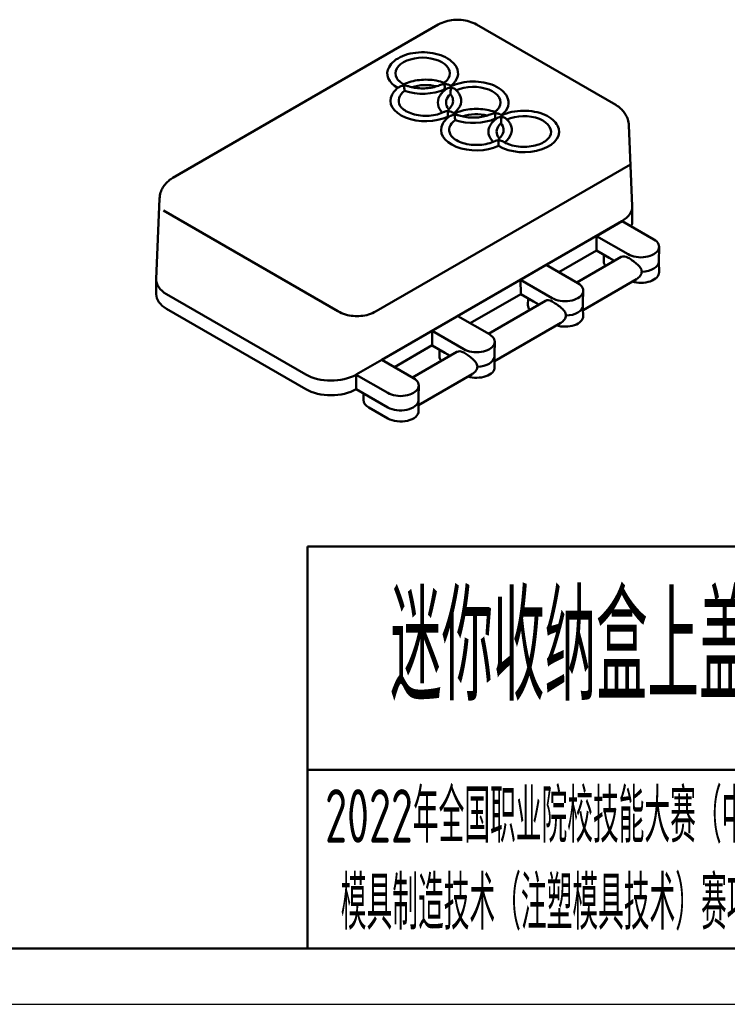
# Model space of a CAD drawing. Header units: millimetres. Extents: x -18 to 278, y 2 to 211.
# Tile 3 of 5: x 152 to 215, y 2 to 90. Entities that reach past the tile are written whole.
import ezdxf

# ---------------------------------------------------------------- set-up
doc = ezdxf.new("R2010")
doc.units = ezdxf.units.MM
for name, color, linetype, lineweight in [('1轮廓实线层', 7, 'Continuous', 50), ('2细线层', 4, 'Continuous', 25), ('6文字层', 3, 'Continuous', 25), ('可见 (ISO)', 7, 'Continuous', 50)]:
    doc.layers.add(name, color=color, linetype=linetype, lineweight=lineweight)
doc.styles.add('PC_TEXTSTYLE4', font='ISOCP.SHX', dxfattribs={"width": 0.707, "bigfont": 'GBCBIG.SHX'})

msp = doc.modelspace()

# ---------------------------------------------------------------- linework, layer by layer
at = {"layer": '1轮廓实线层'}
for p, q in [((177.4532, 6.6667), (177.4532, 42.6217)), ((273.3333, 42.6217), (177.4532, 42.6217)), ((177.4532, 22.6467), (225.3933, 22.6467)), ((6.6667, 6.6667), (273.3333, 6.6667)), ((177.4532, 6.6667), (273.3333, 6.6667))]:
    msp.add_line(p, q, dxfattribs=at)
at = {"layer": '2细线层'}
msp.add_line((-18.3021, 1.6729), (278.3271, 1.6729), dxfattribs=at)
at = {"layer": '可见 (ISO)'}
for p, q in [((189.1468, 89.3166), (165.388, 75.5995)), ((205.0186, 82.1315), (192.5735, 89.3166)), ((206.1951, 80.3053), (206.5042, 73.0789)), ((206.3449, 76.8035), (183.589, 63.6654)), ((164.2115, 73.7733), (163.9023, 66.547)), ((180.1622, 63.6654), (164.5541, 72.6767)), ((206.5052, 73.0333), (206.5052, 71.7269)), ((205.568, 71.7269), (184.0917, 59.3276)), ((203.2962, 70.4029), (205.5984, 71.7321)), ((205.5984, 71.7321), (208.4268, 70.0992)), ((206.1246, 68.77), (203.2962, 70.4029)), ((203.2962, 70.4029), (203.3159, 69.108)), ((203.3157, 69.1202), (199.9309, 67.1659)), ((204.4473, 68.4548), (203.3159, 69.108)), ((203.9704, 68.7301), (203.9578, 68.1397)), ((208.8756, 68.1168), (208.9035, 69.423)), ((205.5229, 68.5308), (201.5449, 66.2341)), ((204.4473, 68.4548), (204.9193, 68.1823)), ((208.8758, 68.1282), (208.8965, 67.1599)), ((196.5079, 66.4838), (198.8102, 67.813)), ((198.8102, 67.813), (201.6386, 66.18)), ((163.9014, 66.5013), (163.9014, 65.1949)), ((199.3364, 64.8508), (196.5079, 66.4838)), ((196.5079, 66.4838), (196.5277, 65.1888)), ((206.8873, 66.5472), (202.0967, 63.7814)), ((164.8386, 65.1949), (177.2837, 58.0098)), ((196.5275, 65.201), (192.0113, 62.5936)), ((197.6591, 64.5356), (196.5277, 65.1888)), ((202.0928, 64.4515), (202.1153, 65.5038)), ((198.7347, 64.6116), (193.6253, 61.6617)), ((197.1822, 64.8109), (197.1696, 64.2205)), ((197.6591, 64.5356), (198.131, 64.2631)), ((177.2837, 56.7034), (164.8386, 63.8885)), ((202.0937, 63.9234), (202.1083, 63.2407)), ((188.5883, 61.9114), (190.8906, 63.2406)), ((190.8906, 63.2406), (193.719, 61.6076)), ((200.0991, 62.628), (194.1771, 59.209)), ((191.4168, 60.2784), (188.5883, 61.9114)), ((188.5883, 61.9114), (188.6081, 60.6164)), ((194.1732, 59.8792), (194.1957, 60.9314)), ((188.6079, 60.6286), (185.223, 58.6744)), ((190.8151, 60.0392), (186.8371, 57.7425)), ((189.7395, 59.9632), (188.6081, 60.6164)), ((189.2626, 60.2385), (189.25, 59.6481)), ((189.7395, 59.9632), (190.2114, 59.6907)), ((181.8092, 58.0098), (184.0917, 59.3276)), ((184.0917, 59.3276), (186.9201, 57.6946)), ((194.1741, 59.351), (194.1887, 58.6683)), ((184.6179, 56.3654), (181.7893, 57.9984)), ((192.1795, 58.0557), (187.3785, 55.2838)), ((182.9405, 56.0502), (181.8092, 56.7034)), ((187.3752, 56.0092), (187.3968, 57.0184)), ((182.4637, 56.3255), (182.4511, 55.7351)), ((182.9405, 56.0502), (184.6376, 55.0704)), ((184.6228, 54.082), (182.9257, 55.0618)), ((187.3759, 55.4047), (187.3898, 54.7553))]:
    msp.add_line(p, q, dxfattribs=at)
for centre, major_axis, ratio, start_param, end_param in [((187.7489, 84.9542), (2.4334, 0), 0.5773503, 5.9694574, 9.7385058), ((187.7489, 84.9542), (-3.1666, 0), 0.5773503, 5.9694574, 7.0784524), ((187.7489, 84.9542), (3.1666, 0), 0.5773503, 5.6260554, 6.5969132), ((188.0317, 82.5047), (-2.4334, 0), 0.5773503, 4.3047401, 5.2466727), ((192.2744, 82.3414), (2.4334, 0), 0.5773503, 5.9694574, 8.5245539), ((188.0317, 82.5047), (-3.1666, 0), 0.5773503, 5.9694574, 8.5234969), ((188.0317, 82.5047), (-2.4334, 0), 0.5773503, 5.6084185, 6.5969132), ((187.7489, 84.9542), (-3.1666, 0), 0.5773503, 1.0347631, 2.2399658), ((192.2744, 82.3414), (-3.1666, 0), 0.5773503, 5.9694574, 6.8015927), ((188.0317, 82.5047), (-2.4334, 0), 0.5773503, 3.914126, 3.9494958), ((192.2744, 82.3414), (-2.4334, 0), 0.5773503, 5.7085549, 6.5969132), ((188.0317, 82.5047), (2.4334, 0), 0.5773503, 5.9694574, 6.7246794), ((188.0317, 82.5047), (3.1666, 0), 0.5773503, 5.6265213, 6.5969132), ((192.2744, 82.3414), (3.1666, 0), 0.5773503, 5.6260554, 6.5969132), ((192.2744, 82.3414), (-3.1666, 0), 0.5773503, 0.7681447, 0.7952671), ((192.5572, 79.8919), (-2.4334, 0), 0.5773503, 4.3047401, 5.2466727), ((196.7998, 79.7286), (2.4334, 0), 0.5773503, 5.9694574, 8.5245539), ((192.5572, 79.8919), (-3.1666, 0), 0.5773503, 5.9694574, 8.5234969), ((192.5572, 79.8919), (-2.4334, 0), 0.5773503, 5.6084185, 6.5969132), ((192.2744, 82.3414), (-3.1666, 0), 0.5773503, 1.0347631, 2.2399658), ((196.7998, 79.7286), (-3.1666, 0), 0.5773503, 5.9694574, 6.8015927), ((192.5572, 79.8919), (-2.4334, 0), 0.5773503, 3.914126, 3.9494958), ((196.7998, 79.7286), (-2.4334, 0), 0.5773503, 5.7085549, 6.5969132), ((196.7998, 79.7286), (3.1666, 0), 0.5773503, 3.9097374, 6.5969132), ((192.5572, 79.8919), (2.4334, 0), 0.5773503, 5.9694574, 6.7246794), ((192.5572, 79.8919), (3.1666, 0), 0.5773503, 5.6265213, 6.5969132), ((203.3052, 73.0333), (3.2, 0), 0.5773503, 5.4977871, 6.3078805), ((203.3052, 71.7269), (3.2, 0), 0.5773503, 6.0314933, 6.2831853), ((207.2757, 69.4346), (1.6279, 0), 0.5773503, 3.9269908, 7.0685835), ((205.5786, 68.1282), (-1.6209, 0), 0.5773503, 6.2708424, 6.7338531), ((206.1334, 67.4976), (0.6154, -1.0303), 0.5671877, 2.335178, 3.1331654), ((207.2757, 68.1282), (1.6, 0), 0.5773503, 4.7607313, 6.2708424), ((207.2757, 67.1484), (1.6209, 0), 0.5773503, 4.2157647, 6.2955282), ((167.1014, 66.5013), (-3.2, 0), 0.5773503, 6.2584901, 7.0685835), ((200.4875, 65.5154), (1.6279, 0), 0.5773503, 3.9269908, 7.0685835), ((167.1014, 65.1949), (-3.2, 0), 0.5773503, 0, 0.7853982), ((199.3452, 63.5784), (0.6154, -1.0303), 0.5671877, 2.335178, 3.1331654), ((198.7904, 64.209), (-1.6209, 0), 0.5773503, 6.2708424, 6.7338531), ((200.4875, 64.209), (1.6, 0), 0.5773503, 4.7607313, 6.2348429), ((200.4875, 63.2292), (1.6209, 0), 0.5773503, 4.2157647, 6.2955282), ((192.5679, 60.943), (1.6279, 0), 0.5773503, 3.9269908, 7.0685835), ((191.4256, 59.006), (0.6154, -1.0303), 0.5671877, 2.335178, 3.1331654), ((190.8708, 59.6366), (-1.6209, 0), 0.5773503, 6.2708424, 6.7338531), ((192.5679, 59.6366), (1.6, 0), 0.5773503, 4.7607313, 6.2348429), ((192.5679, 58.6568), (1.6209, 0), 0.5773503, 4.2157647, 6.2955282), ((179.5464, 59.3162), (3.2, 0), 0.5773503, 3.9269908, 5.4890595), ((179.5464, 59.3162), (3.2, 0), 0.5773503, 5.4890595, 5.4977871), ((179.5465, 58.0097), (2.283, -148.3825), 0.0151103, 1.5617597, 1.5704876), ((185.769, 57.03), (1.6279, 0), 0.5773503, 3.9269908, 7.0685835), ((179.5464, 58.0098), (-3.2, 0), 0.5773503, 0.7853982, 2.3561945), ((184.0719, 55.7236), (-1.6209, 0), 0.5773503, 6.2708424, 7.0685835), ((185.769, 55.7236), (1.6, 0), 0.5773503, 3.9269908, 6.2206843), ((185.769, 54.7438), (1.6209, 0), 0.5773503, 3.9269908, 6.2955282)]:
    msp.add_ellipse(centre, major_axis=major_axis, ratio=ratio, start_param=start_param, end_param=end_param, dxfattribs=at)
for points, knots in [([(192.5735, 89.3166), (192.3522, 89.4444), (192.1262, 89.536), (191.67, 89.6702), (191.4395, 89.7124), (190.9764, 89.7548), (190.7439, 89.7548), (190.2808, 89.7124), (190.0503, 89.6702), (189.5941, 89.536), (189.3681, 89.4444), (189.1468, 89.3166)], [4.712389, 4.712389, 4.712389, 4.712389, 5.0265482, 5.0265482, 5.3407075, 5.3407075, 5.6548668, 5.6548668, 5.969026, 5.969026, 6.2831853, 6.2831853, 6.2831853, 6.2831853]), ([(184.7368, 85.5184), (184.8493, 85.7184), (185.0059, 85.8974), (185.407, 86.2307), (185.661, 86.3791), (186.2317, 86.6196), (186.55, 86.7101), (187.2124, 86.8238), (187.556, 86.8477), (188.2374, 86.8284), (188.575, 86.7855), (189.2154, 86.6353), (189.518, 86.5276), (190.0593, 86.2508), (190.2981, 86.0812), (190.596, 85.7696), (190.6879, 85.6484), (190.7609, 85.5184)], [5.811515, 5.811515, 5.811515, 5.811515, 6.1049923, 6.1049923, 6.4381007, 6.4381007, 6.7794347, 6.7794347, 7.1175811, 7.1175811, 7.4545022, 7.4545022, 7.7935538, 7.7935538, 8.1349263, 8.1349263, 8.3256519, 8.3256519, 8.3256519, 8.3256519]), ([(185.0197, 83.0689), (185.0485, 83.1202), (185.0803, 83.1701), (185.1492, 83.2672), (185.1863, 83.3143), (185.2654, 83.4055), (185.3075, 83.4497), (185.396, 83.5351), (185.4425, 83.5763), (185.5397, 83.6557), (185.5903, 83.694), (185.6429, 83.7308)], [5.81151503, 5.81151503, 5.81151503, 5.81151503, 5.88676553, 5.88676553, 5.96201604, 5.96201604, 6.03726654, 6.03726654, 6.11251705, 6.11251705, 6.18776755, 6.18776755, 6.18776755, 6.18776755]), ([(186.0634, 83.9752), (186.0005, 84.0078), (185.9414, 84.0418), (185.8314, 84.1122), (185.7804, 84.1485), (185.6873, 84.2223), (185.6451, 84.2598), (185.5697, 84.3351), (185.5365, 84.3729), (185.479, 84.4475), (185.4546, 84.4845), (185.4343, 84.5206)], [4.65803181, 4.65803181, 4.65803181, 4.65803181, 4.76321351, 4.76321351, 4.86842495, 4.86842495, 4.97363638, 4.97363638, 5.07884782, 5.07884782, 5.18405926, 5.18405926, 5.18405926, 5.18405926]), ([(185.6429, 83.7308), (185.6705, 83.7501), (185.7007, 83.7669), (185.7816, 83.8038), (185.8346, 83.8206), (185.9474, 83.8454), (186.0081, 83.8527), (186.0697, 83.8553), (186.071, 83.8553), (186.0722, 83.8554)], [0.135941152, 0.135941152, 0.135941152, 0.135941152, 0.149365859, 0.149365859, 0.170182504, 0.170182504, 0.192859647, 0.192859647, 0.193338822, 0.193338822, 0.193338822, 0.193338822]), ([(186.0722, 83.8554), (186.0722, 83.856), (186.0721, 83.8567), (186.0711, 83.865), (186.0703, 83.8725), (186.0647, 83.9249), (186.0627, 83.9552), (186.0627, 83.9727), (186.063, 83.975), (186.0633, 83.9752)], [-0.177387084, -0.177387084, -0.177387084, -0.177387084, -0.177039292, -0.177039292, -0.172768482, -0.172768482, -0.145442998, -0.145442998, -0.135857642, -0.135857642, -0.135857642, -0.135857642]), ([(186.0633, 83.9752), (186.2683, 84.074), (186.4908, 84.1559), (186.9593, 84.2843), (187.2052, 84.3308), (187.7075, 84.3868), (187.9638, 84.3964), (188.4731, 84.3782), (188.7261, 84.3505), (189.2151, 84.2588), (189.4511, 84.1948), (189.6725, 84.1135)], [0.0896565, 0.0896565, 0.0896565, 0.0896565, 0.3421202, 0.3421202, 0.5945839, 0.5945839, 0.8470476, 0.8470476, 1.0995113, 1.0995113, 1.351975, 1.351975, 1.351975, 1.351975]), ([(186.4898, 83.7982), (186.4408, 83.8143), (186.3876, 83.8276), (186.2487, 83.852), (186.1618, 83.8586), (186.0748, 83.8555), (186.0735, 83.8554), (186.0722, 83.8554)], [-0.054004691, -0.054004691, -0.054004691, -0.054004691, -0.032229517, -0.032229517, 0, 0, 0.000479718, 0.000479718, 0.000479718, 0.000479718]), ([(186.0722, 83.8554), (186.0723, 83.8548), (186.0724, 83.8541), (186.0734, 83.8456), (186.0744, 83.8375), (186.082, 83.7747), (186.0911, 83.7095), (186.1088, 83.5802), (186.1169, 83.5192), (186.1266, 83.4337), (186.1293, 83.4079), (186.1316, 83.3823)], [-0.000413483, -0.000413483, -0.000413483, -0.000413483, 0, 0, 0.00507748, 0.00507748, 0.0375642, 0.0375642, 0.064676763, 0.064676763, 0.076320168, 0.076320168, 0.076320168, 0.076320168]), ([(189.2682, 83.8966), (189.1165, 83.831), (188.9484, 83.7743), (188.5902, 83.6843), (188.4002, 83.6509), (188.0105, 83.6102), (187.8108, 83.6029), (187.4142, 83.6151), (187.2174, 83.6346), (186.8391, 83.6986), (186.6577, 83.7431), (186.4898, 83.7982)], [3.2843485, 3.2843485, 3.2843485, 3.2843485, 3.516269, 3.516269, 3.7481895, 3.7481895, 3.98011, 3.98011, 4.2120304, 4.2120304, 4.4439509, 4.4439509, 4.4439509, 4.4439509]), ([(189.7083, 83.9953), (189.7071, 83.9953), (189.7058, 83.9952), (189.6188, 83.9916), (189.5319, 83.9784), (189.3843, 83.9411), (189.3232, 83.9204), (189.2682, 83.8966)], [-0.259399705, -0.259399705, -0.259399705, -0.259399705, -0.258895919, -0.258895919, -0.225049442, -0.225049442, -0.198613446, -0.198613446, -0.198613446, -0.198613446]), ([(190.0635, 84.5206), (190.0486, 84.4941), (190.0315, 84.4671), (189.9927, 84.4127), (189.9709, 84.3852), (189.9226, 84.3301), (189.896, 84.3024), (189.8381, 84.2472), (189.8067, 84.2198), (189.7403, 84.1664), (189.7055, 84.1404), (189.6685, 84.1149)], [2.66992238, 2.66992238, 2.66992238, 2.66992238, 2.74711194, 2.74711194, 2.8243015, 2.8243015, 2.90149106, 2.90149106, 2.97868062, 2.97868062, 3.05333699, 3.05333699, 3.05333699, 3.05333699]), ([(189.6725, 84.1135), (189.6749, 84.1126), (189.6774, 84.1105), (189.6895, 84.0948), (189.6986, 84.0648), (189.7062, 84.0124), (189.7072, 84.005), (189.7082, 83.9966), (189.7083, 83.996), (189.7083, 83.9953)], [-0.045834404, -0.045834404, -0.045834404, -0.045834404, -0.0375642, -0.0375642, -0.00507748, -0.00507748, 0, 0, 0.000413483, 0.000413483, 0.000413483, 0.000413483]), ([(189.7083, 83.9953), (189.7096, 83.9954), (189.7109, 83.9954), (189.7725, 83.9976), (189.8332, 83.995), (189.946, 83.9788), (189.999, 83.9661), (190.0694, 83.9394), (190.09, 83.9303), (190.1095, 83.9199)], [-0.000479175, -0.000479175, -0.000479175, -0.000479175, 0, 0, 0.022677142, 0.022677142, 0.043493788, 0.043493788, 0.05248307, 0.05248307, 0.05248307, 0.05248307]), ([(189.7132, 83.5202), (189.7138, 83.5459), (189.7145, 83.5718), (189.7166, 83.6577), (189.7179, 83.7191), (189.7179, 83.8491), (189.7159, 83.9146), (189.7103, 83.9774), (189.7095, 83.9856), (189.7085, 83.9941), (189.7084, 83.9947), (189.7083, 83.9953)], [0.112844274, 0.112844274, 0.112844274, 0.112844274, 0.122637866, 0.122637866, 0.145442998, 0.145442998, 0.172768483, 0.172768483, 0.177039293, 0.177039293, 0.177387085, 0.177387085, 0.177387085, 0.177387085]), ([(190.1095, 83.9199), (190.1228, 83.9129), (190.136, 83.9058), (190.1622, 83.8915), (190.1752, 83.8843), (190.201, 83.8697), (190.2139, 83.8623), (190.2394, 83.8474), (190.252, 83.8398), (190.2769, 83.8248), (190.2892, 83.8172), (190.3013, 83.8096)], [1.526779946, 1.526779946, 1.526779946, 1.526779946, 1.543651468, 1.543651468, 1.56052299, 1.56052299, 1.577394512, 1.577394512, 1.594266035, 1.594266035, 1.610785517, 1.610785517, 1.610785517, 1.610785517]), ([(190.3005, 83.8092), (190.2993, 83.8087), (190.2981, 83.8068), (190.2936, 83.796), (190.2901, 83.7802), (190.2826, 83.7355), (190.2785, 83.7055), (190.2744, 83.6701), (190.2743, 83.6694), (190.2742, 83.6686)], [0.141539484, 0.141539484, 0.141539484, 0.141539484, 0.149365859, 0.149365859, 0.170182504, 0.170182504, 0.192859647, 0.192859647, 0.193338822, 0.193338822, 0.193338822, 0.193338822]), ([(190.3005, 83.8092), (190.5773, 83.9433), (190.8864, 84.0465), (191.537, 84.1864), (191.8783, 84.2235), (192.5608, 84.2305), (192.9019, 84.2008), (193.555, 84.0762), (193.8668, 83.9812), (194.4327, 83.7289), (194.6865, 83.5712), (195.0544, 83.2413), (195.1875, 83.0815), (195.2864, 82.9056)], [0.0873974, 0.0873974, 0.0873974, 0.0873974, 0.4288644, 0.4288644, 0.7676234, 0.7676234, 1.1045119, 1.1045119, 1.4429193, 1.4429193, 1.7843599, 1.7843599, 2.0424666, 2.0424666, 2.0424666, 2.0424666]), ([(189.2623, 82.9056), (189.291, 82.9566), (189.3226, 83.0064), (189.3912, 83.103), (189.4281, 83.1499), (189.5068, 83.2408), (189.5486, 83.2848), (189.6366, 83.3699), (189.6828, 83.411), (189.7794, 83.4902), (189.8298, 83.5283), (189.882, 83.565)], [5.81151503, 5.81151503, 5.81151503, 5.81151503, 5.8864291, 5.8864291, 5.96134316, 5.96134316, 6.03625722, 6.03625722, 6.11117129, 6.11117129, 6.18608535, 6.18608535, 6.18608535, 6.18608535]), ([(190.2742, 83.6686), (190.2731, 83.6687), (190.272, 83.6687), (190.2574, 83.6692), (190.2439, 83.6693), (190.1441, 83.6674), (190.0611, 83.6509), (189.9491, 83.6062), (189.9133, 83.587), (189.882, 83.565)], [-0.000413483, -0.000413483, -0.000413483, -0.000413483, 0, 0, 0.00507748, 0.00507748, 0.0375642, 0.0375642, 0.05526231, 0.05526231, 0.05526231, 0.05526231]), ([(190.2318, 83.105), (190.2319, 83.1074), (190.232, 83.1097), (190.2345, 83.1648), (190.2377, 83.2213), (190.2458, 83.349), (190.2512, 83.4222), (190.2625, 83.5566), (190.2683, 83.6166), (190.2741, 83.6672), (190.2742, 83.6679), (190.2742, 83.6686)], [0.159968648, 0.159968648, 0.159968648, 0.159968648, 0.161242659, 0.161242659, 0.189542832, 0.189542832, 0.225049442, 0.225049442, 0.258895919, 0.258895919, 0.259399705, 0.259399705, 0.259399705, 0.259399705]), ([(190.2742, 83.6686), (190.2753, 83.6686), (190.2764, 83.6685), (190.2911, 83.6679), (190.3046, 83.667), (190.4042, 83.6574), (190.4867, 83.6345), (190.612, 83.5744), (190.6585, 83.5429), (190.6959, 83.5074)], [-0.177387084, -0.177387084, -0.177387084, -0.177387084, -0.177039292, -0.177039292, -0.172768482, -0.172768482, -0.145442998, -0.145442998, -0.125142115, -0.125142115, -0.125142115, -0.125142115]), ([(190.6959, 83.5074), (190.7239, 83.481), (190.7509, 83.4541), (190.8033, 83.399), (190.8285, 83.3708), (190.8771, 83.3135), (190.9004, 83.2842), (190.945, 83.2246), (190.9663, 83.1942), (191.0067, 83.1323), (191.0258, 83.1009), (191.0438, 83.0689)], [1.8078302, 1.8078302, 1.8078302, 1.8078302, 1.85475748, 1.85475748, 1.90168476, 1.90168476, 1.94861204, 1.94861204, 1.99553932, 1.99553932, 2.0424666, 2.0424666, 2.0424666, 2.0424666]), ([(189.6748, 81.5043), (189.4949, 81.4154), (189.2866, 81.3394), (188.8306, 81.2236), (188.5824, 81.1845), (188.0728, 81.1502), (187.8115, 81.1554), (187.306, 81.2102), (187.062, 81.2596), (186.62, 81.3946), (186.4216, 81.4797), (186.0907, 81.67), (185.9576, 81.7748), (185.7992, 81.9443), (185.7521, 82.0089), (185.7171, 82.0711)], [3.2193245, 3.2193245, 3.2193245, 3.2193245, 3.512621, 3.512621, 3.8110098, 3.8110098, 4.1124142, 4.1124142, 4.4134122, 4.4134122, 4.7106278, 4.7106278, 5.0029394, 5.0029394, 5.1840593, 5.1840593, 5.1840593, 5.1840593]), ([(190.3463, 82.0711), (190.3347, 82.0505), (190.3218, 82.0296), (190.2932, 81.9875), (190.2775, 81.9662), (190.2432, 81.9235), (190.2246, 81.902), (190.1845, 81.859), (190.163, 81.8375), (190.1171, 81.7946), (190.0927, 81.7733), (190.0668, 81.7521)], [2.66992238, 2.66992238, 2.66992238, 2.66992238, 2.72997828, 2.72997828, 2.79003418, 2.79003418, 2.85009008, 2.85009008, 2.91014599, 2.91014599, 2.97020189, 2.97020189, 2.97020189, 2.97020189]), ([(206.1951, 80.3053), (206.1875, 80.4833), (206.1559, 80.6591), (206.0546, 80.9864), (205.9853, 81.1379), (205.8246, 81.4096), (205.7334, 81.5302), (205.5408, 81.7432), (205.4393, 81.8359), (205.2318, 81.999), (205.1258, 82.0696), (205.0186, 82.1315)], [3.95168604, 3.95168604, 3.95168604, 3.95168604, 4.10382663, 4.10382663, 4.25596722, 4.25596722, 4.4081078, 4.4081078, 4.56024839, 4.56024839, 4.71238898, 4.71238898, 4.71238898, 4.71238898]), ([(189.5452, 80.4561), (189.574, 80.5074), (189.6058, 80.5573), (189.6746, 80.6544), (189.7118, 80.7015), (189.7909, 80.7927), (189.8329, 80.8369), (189.9215, 80.9223), (189.968, 80.9635), (190.0652, 81.043), (190.1158, 81.0812), (190.1684, 81.118)], [5.81151503, 5.81151503, 5.81151503, 5.81151503, 5.88676553, 5.88676553, 5.96201604, 5.96201604, 6.03726654, 6.03726654, 6.11251705, 6.11251705, 6.18776755, 6.18776755, 6.18776755, 6.18776755]), ([(189.6748, 81.5043), (189.6972, 81.5153), (189.7215, 81.5251), (189.8194, 81.557), (189.9018, 81.5693), (190.0015, 81.5701), (190.015, 81.5699), (190.0296, 81.5694), (190.0307, 81.5694), (190.0318, 81.5693)], [0.135575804, 0.135575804, 0.135575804, 0.135575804, 0.145442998, 0.145442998, 0.172768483, 0.172768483, 0.177039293, 0.177039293, 0.177387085, 0.177387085, 0.177387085, 0.177387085]), ([(190.0688, 81.7537), (190.0603, 81.7636), (190.0521, 81.7735), (190.0358, 81.7939), (190.0278, 81.8044), (190.0123, 81.8253), (190.005, 81.8358), (189.9909, 81.8565), (189.9842, 81.8669), (189.9715, 81.8874), (189.9655, 81.8976), (189.9597, 81.9078)], [5.03795097, 5.03795097, 5.03795097, 5.03795097, 5.06569957, 5.06569957, 5.09528949, 5.09528949, 5.12487941, 5.12487941, 5.15446934, 5.15446934, 5.18405926, 5.18405926, 5.18405926, 5.18405926]), ([(190.0318, 81.5693), (190.0317, 81.5686), (190.0317, 81.5678), (190.0276, 81.5321), (190.0235, 81.4921), (190.016, 81.4064), (190.0125, 81.3611), (190.0058, 81.2621), (190.0027, 81.2081), (189.9989, 81.1252), (189.9978, 81.098), (189.9969, 81.0711)], [-0.000479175, -0.000479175, -0.000479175, -0.000479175, 0, 0, 0.022677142, 0.022677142, 0.043493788, 0.043493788, 0.064800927, 0.064800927, 0.075087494, 0.075087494, 0.075087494, 0.075087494]), ([(190.0318, 81.5693), (190.0319, 81.5701), (190.032, 81.5708), (190.0378, 81.6208), (190.0436, 81.6611), (190.0549, 81.7227), (190.0603, 81.7423), (190.0655, 81.7507), (190.0662, 81.7515), (190.0668, 81.7521)], [-0.000479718, -0.000479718, -0.000479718, -0.000479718, 0, 0, 0.032229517, 0.032229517, 0.066039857, 0.066039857, 0.071228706, 0.071228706, 0.071228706, 0.071228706]), ([(190.4142, 81.4627), (190.3853, 81.4811), (190.3529, 81.4975), (190.2449, 81.5406), (190.162, 81.5593), (190.0622, 81.5678), (190.0486, 81.5686), (190.034, 81.5692), (190.0329, 81.5693), (190.0318, 81.5693)], [-0.053423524, -0.053423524, -0.053423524, -0.053423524, -0.0375642, -0.0375642, -0.00507748, -0.00507748, 0, 0, 0.000413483, 0.000413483, 0.000413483, 0.000413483]), ([(190.5977, 81.2426), (190.5965, 81.2426), (190.5952, 81.2425), (190.5336, 81.2399), (190.4729, 81.2326), (190.3601, 81.2078), (190.3071, 81.191), (190.2262, 81.1541), (190.196, 81.1373), (190.1684, 81.118)], [-0.000479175, -0.000479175, -0.000479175, -0.000479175, 0, 0, 0.022677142, 0.022677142, 0.043493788, 0.043493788, 0.056918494, 0.056918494, 0.056918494, 0.056918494]), ([(190.5889, 81.3624), (190.5765, 81.3688), (190.5642, 81.3753), (190.5401, 81.3884), (190.5281, 81.395), (190.5045, 81.4082), (190.4928, 81.4149), (190.4698, 81.4284), (190.4585, 81.4352), (190.4361, 81.4489), (190.425, 81.4558), (190.4142, 81.4627)], [4.65803181, 4.65803181, 4.65803181, 4.65803181, 4.67875264, 4.67875264, 4.69950322, 4.69950322, 4.72025379, 4.72025379, 4.74100436, 4.74100436, 4.76175493, 4.76175493, 4.76175493, 4.76175493]), ([(190.5888, 81.3624), (190.5884, 81.3622), (190.5882, 81.3599), (190.5882, 81.3424), (190.5902, 81.3121), (190.5958, 81.2597), (190.5966, 81.2523), (190.5976, 81.2439), (190.5977, 81.2432), (190.5977, 81.2426)], [0.135857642, 0.135857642, 0.135857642, 0.135857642, 0.145442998, 0.145442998, 0.172768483, 0.172768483, 0.177039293, 0.177039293, 0.177387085, 0.177387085, 0.177387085, 0.177387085]), ([(190.5888, 81.3624), (190.7938, 81.4612), (191.0163, 81.5431), (191.4847, 81.6716), (191.7307, 81.718), (192.233, 81.774), (192.4893, 81.7836), (192.9986, 81.7654), (193.2516, 81.7377), (193.7406, 81.646), (193.9766, 81.582), (194.198, 81.5007)], [0.0896565, 0.0896565, 0.0896565, 0.0896565, 0.3421202, 0.3421202, 0.5945839, 0.5945839, 0.8470476, 0.8470476, 1.0995113, 1.0995113, 1.351975, 1.351975, 1.351975, 1.351975]), ([(190.5977, 81.2426), (190.599, 81.2427), (190.6003, 81.2427), (190.6873, 81.2458), (190.7742, 81.2393), (190.913, 81.2149), (190.9663, 81.2015), (191.0152, 81.1854)], [-0.000479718, -0.000479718, -0.000479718, -0.000479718, 0, 0, 0.032229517, 0.032229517, 0.054004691, 0.054004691, 0.054004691, 0.054004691]), ([(190.6571, 80.7696), (190.6548, 80.7951), (190.6521, 80.8209), (190.6424, 80.9064), (190.6343, 80.9674), (190.6166, 81.0967), (190.6075, 81.1619), (190.5998, 81.2247), (190.5989, 81.2328), (190.5979, 81.2413), (190.5978, 81.242), (190.5977, 81.2426)], [-0.076320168, -0.076320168, -0.076320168, -0.076320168, -0.064676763, -0.064676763, -0.0375642, -0.0375642, -0.00507748, -0.00507748, 0, 0, 0.000413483, 0.000413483, 0.000413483, 0.000413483]), ([(193.7937, 81.2838), (193.642, 81.2182), (193.4739, 81.1615), (193.1157, 81.0715), (192.9257, 81.0381), (192.536, 80.9974), (192.3362, 80.9902), (191.9397, 81.0023), (191.7429, 81.0218), (191.3646, 81.0858), (191.1831, 81.1303), (191.0152, 81.1854)], [3.2843485, 3.2843485, 3.2843485, 3.2843485, 3.516269, 3.516269, 3.7481895, 3.7481895, 3.98011, 3.98011, 4.2120304, 4.2120304, 4.4439509, 4.4439509, 4.4439509, 4.4439509]), ([(193.7937, 81.2838), (193.8487, 81.3076), (193.9098, 81.3283), (194.0574, 81.3656), (194.1442, 81.3788), (194.2313, 81.3825), (194.2326, 81.3825), (194.2338, 81.3826)], [0.198613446, 0.198613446, 0.198613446, 0.198613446, 0.225049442, 0.225049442, 0.258895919, 0.258895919, 0.259399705, 0.259399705, 0.259399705, 0.259399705]), ([(194.589, 81.9078), (194.5741, 81.8813), (194.557, 81.8544), (194.5181, 81.7999), (194.4964, 81.7724), (194.4481, 81.7173), (194.4215, 81.6896), (194.3636, 81.6344), (194.3322, 81.607), (194.2658, 81.5536), (194.231, 81.5276), (194.194, 81.5022)], [2.66992238, 2.66992238, 2.66992238, 2.66992238, 2.74711194, 2.74711194, 2.8243015, 2.8243015, 2.90149106, 2.90149106, 2.97868062, 2.97868062, 3.05333699, 3.05333699, 3.05333699, 3.05333699]), ([(194.2338, 81.3826), (194.2338, 81.3832), (194.2337, 81.3838), (194.2327, 81.3922), (194.2317, 81.3996), (194.2241, 81.452), (194.215, 81.482), (194.2029, 81.4978), (194.2004, 81.4998), (194.198, 81.5007)], [-0.000413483, -0.000413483, -0.000413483, -0.000413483, 0, 0, 0.00507748, 0.00507748, 0.0375642, 0.0375642, 0.045834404, 0.045834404, 0.045834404, 0.045834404]), ([(194.635, 81.3072), (194.6154, 81.3175), (194.5949, 81.3267), (194.5245, 81.3533), (194.4715, 81.366), (194.3587, 81.3822), (194.298, 81.3848), (194.2364, 81.3827), (194.2351, 81.3826), (194.2338, 81.3826)], [0.140376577, 0.140376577, 0.140376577, 0.140376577, 0.149365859, 0.149365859, 0.170182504, 0.170182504, 0.192859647, 0.192859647, 0.193338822, 0.193338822, 0.193338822, 0.193338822]), ([(194.2338, 81.3826), (194.2339, 81.3819), (194.234, 81.3813), (194.2349, 81.3728), (194.2358, 81.3646), (194.2414, 81.3018), (194.2434, 81.2363), (194.2433, 81.1064), (194.242, 81.0449), (194.24, 80.959), (194.2393, 80.9331), (194.2387, 80.9074)], [-0.177387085, -0.177387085, -0.177387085, -0.177387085, -0.177039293, -0.177039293, -0.172768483, -0.172768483, -0.145442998, -0.145442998, -0.122637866, -0.122637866, -0.112844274, -0.112844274, -0.112844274, -0.112844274]), ([(194.4075, 80.9522), (194.4388, 80.9742), (194.4746, 80.9934), (194.5866, 81.0381), (194.6696, 81.0546), (194.7694, 81.0565), (194.7829, 81.0564), (194.7975, 81.0559), (194.7986, 81.0559), (194.7997, 81.0558)], [-0.05526231, -0.05526231, -0.05526231, -0.05526231, -0.0375642, -0.0375642, -0.00507748, -0.00507748, 0, 0, 0.000413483, 0.000413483, 0.000413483, 0.000413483]), ([(194.635, 81.3072), (194.6483, 81.3001), (194.6614, 81.2931), (194.6876, 81.2787), (194.7007, 81.2715), (194.7265, 81.2569), (194.7393, 81.2495), (194.7649, 81.2346), (194.7775, 81.227), (194.8024, 81.212), (194.8146, 81.2044), (194.8268, 81.1968)], [1.526779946, 1.526779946, 1.526779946, 1.526779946, 1.543651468, 1.543651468, 1.56052299, 1.56052299, 1.577394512, 1.577394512, 1.594266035, 1.594266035, 1.610785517, 1.610785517, 1.610785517, 1.610785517]), ([(194.7997, 81.0558), (194.7996, 81.0551), (194.7996, 81.0544), (194.7938, 81.0038), (194.788, 80.9438), (194.7766, 80.8094), (194.7713, 80.7362), (194.7632, 80.6085), (194.76, 80.552), (194.7575, 80.4969), (194.7574, 80.4946), (194.7573, 80.4922)], [-0.259399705, -0.259399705, -0.259399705, -0.259399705, -0.258895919, -0.258895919, -0.225049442, -0.225049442, -0.189542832, -0.189542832, -0.161242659, -0.161242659, -0.159968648, -0.159968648, -0.159968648, -0.159968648]), ([(194.7997, 81.0558), (194.7998, 81.0566), (194.7999, 81.0573), (194.804, 81.0927), (194.808, 81.1227), (194.8156, 81.1674), (194.8191, 81.1832), (194.8236, 81.1941), (194.8248, 81.1959), (194.826, 81.1964)], [-0.193338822, -0.193338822, -0.193338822, -0.193338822, -0.192859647, -0.192859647, -0.170182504, -0.170182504, -0.149365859, -0.149365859, -0.141539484, -0.141539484, -0.141539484, -0.141539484]), ([(195.2214, 80.8947), (195.1851, 80.929), (195.1419, 80.9582), (195.0514, 81.0039), (195.0043, 81.0211), (194.9061, 81.046), (194.8545, 81.0535), (194.8019, 81.0558), (194.8008, 81.0558), (194.7997, 81.0558)], [-0.057971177, -0.057971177, -0.057971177, -0.057971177, -0.03807574, -0.03807574, -0.019351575, -0.019351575, 0, 0, 0.000413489, 0.000413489, 0.000413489, 0.000413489]), ([(194.826, 81.1964), (195.1028, 81.3305), (195.4118, 81.4337), (196.0625, 81.5736), (196.4038, 81.6107), (197.0863, 81.6177), (197.4274, 81.588), (198.0805, 81.4634), (198.3923, 81.3684), (198.9582, 81.1161), (199.212, 80.9585), (199.5798, 80.6285), (199.713, 80.4687), (199.8119, 80.2928)], [0.0873974, 0.0873974, 0.0873974, 0.0873974, 0.4288644, 0.4288644, 0.7676234, 0.7676234, 1.1045119, 1.1045119, 1.4429193, 1.4429193, 1.7843599, 1.7843599, 2.0424666, 2.0424666, 2.0424666, 2.0424666]), ([(193.7878, 80.2928), (193.8165, 80.3439), (193.8481, 80.3936), (193.9167, 80.4902), (193.9536, 80.5371), (194.0323, 80.628), (194.0741, 80.672), (194.1621, 80.7571), (194.2083, 80.7982), (194.3049, 80.8774), (194.3553, 80.9155), (194.4075, 80.9522)], [5.81151503, 5.81151503, 5.81151503, 5.81151503, 5.8864291, 5.8864291, 5.96134316, 5.96134316, 6.03625722, 6.03625722, 6.11117129, 6.11117129, 6.18608535, 6.18608535, 6.18608535, 6.18608535]), ([(195.2214, 80.8947), (195.2494, 80.8682), (195.2764, 80.8413), (195.3287, 80.7862), (195.354, 80.7581), (195.4025, 80.7007), (195.4259, 80.6714), (195.4705, 80.6118), (195.4917, 80.5814), (195.5321, 80.5195), (195.5513, 80.4881), (195.5692, 80.4561)], [1.8078302, 1.8078302, 1.8078302, 1.8078302, 1.85475748, 1.85475748, 1.90168476, 1.90168476, 1.94861204, 1.94861204, 1.99553932, 1.99553932, 2.0424666, 2.0424666, 2.0424666, 2.0424666]), ([(194.2002, 78.8915), (194.0204, 78.8026), (193.8121, 78.7266), (193.3561, 78.6108), (193.1079, 78.5717), (192.5983, 78.5374), (192.3369, 78.5427), (191.8315, 78.5974), (191.5875, 78.6468), (191.1455, 78.7818), (190.9471, 78.8669), (190.6162, 79.0572), (190.4831, 79.162), (190.3247, 79.3315), (190.2775, 79.3961), (190.2426, 79.4583)], [3.2193245, 3.2193245, 3.2193245, 3.2193245, 3.512621, 3.512621, 3.8110098, 3.8110098, 4.1124142, 4.1124142, 4.4134122, 4.4134122, 4.7106278, 4.7106278, 5.0029394, 5.0029394, 5.1840593, 5.1840593, 5.1840593, 5.1840593]), ([(194.5943, 79.1409), (194.5858, 79.1508), (194.5776, 79.1607), (194.5613, 79.1811), (194.5533, 79.1916), (194.5378, 79.2126), (194.5305, 79.223), (194.5164, 79.2437), (194.5097, 79.2541), (194.497, 79.2746), (194.4909, 79.2848), (194.4852, 79.295)], [5.03795097, 5.03795097, 5.03795097, 5.03795097, 5.06569957, 5.06569957, 5.09528949, 5.09528949, 5.12487941, 5.12487941, 5.15446934, 5.15446934, 5.18405926, 5.18405926, 5.18405926, 5.18405926]), ([(194.8718, 79.4583), (194.8602, 79.4377), (194.8473, 79.4168), (194.8187, 79.3747), (194.803, 79.3534), (194.7687, 79.3107), (194.7501, 79.2892), (194.71, 79.2462), (194.6885, 79.2247), (194.6426, 79.1818), (194.6182, 79.1605), (194.5923, 79.1393)], [2.66992238, 2.66992238, 2.66992238, 2.66992238, 2.72997828, 2.72997828, 2.79003418, 2.79003418, 2.85009008, 2.85009008, 2.91014599, 2.91014599, 2.97020189, 2.97020189, 2.97020189, 2.97020189]), ([(199.1145, 79.295), (199.0495, 79.1794), (198.9409, 79.055), (198.6521, 78.8359), (198.484, 78.7399), (198.0946, 78.5767), (197.8732, 78.5097), (197.3974, 78.4146), (197.1427, 78.3872), (196.6282, 78.3772), (196.3685, 78.3949), (195.8748, 78.4732), (195.6407, 78.5335), (195.2456, 78.6792), (195.0794, 78.7609), (194.9396, 78.85)], [2.6699224, 2.6699224, 2.6699224, 2.6699224, 3.0065839, 3.0065839, 3.299122, 3.299122, 3.5937848, 3.5937848, 3.8933106, 3.8933106, 4.1949546, 4.1949546, 4.49523, 4.49523, 4.7617549, 4.7617549, 4.7617549, 4.7617549]), ([(194.5573, 78.9565), (194.5562, 78.9566), (194.5551, 78.9566), (194.5405, 78.9571), (194.527, 78.9573), (194.4273, 78.9566), (194.3448, 78.9442), (194.247, 78.9124), (194.2227, 78.9026), (194.2002, 78.8915)], [-0.177387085, -0.177387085, -0.177387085, -0.177387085, -0.177039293, -0.177039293, -0.172768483, -0.172768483, -0.145442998, -0.145442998, -0.135575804, -0.135575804, -0.135575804, -0.135575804]), ([(194.5224, 78.4583), (194.5233, 78.4852), (194.5244, 78.5124), (194.5282, 78.5953), (194.5313, 78.6493), (194.5379, 78.7483), (194.5415, 78.7936), (194.549, 78.8793), (194.553, 78.9193), (194.5571, 78.9551), (194.5572, 78.9558), (194.5573, 78.9565)], [-0.075087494, -0.075087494, -0.075087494, -0.075087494, -0.064800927, -0.064800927, -0.043493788, -0.043493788, -0.022677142, -0.022677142, 0, 0, 0.000479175, 0.000479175, 0.000479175, 0.000479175]), ([(194.5923, 79.1393), (194.5917, 79.1388), (194.591, 79.1379), (194.5858, 79.1295), (194.5804, 79.1099), (194.5691, 79.0483), (194.5633, 79.008), (194.5575, 78.958), (194.5574, 78.9573), (194.5573, 78.9565)], [-0.071228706, -0.071228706, -0.071228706, -0.071228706, -0.066039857, -0.066039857, -0.032229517, -0.032229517, 0, 0, 0.000479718, 0.000479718, 0.000479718, 0.000479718]), ([(194.5573, 78.9565), (194.5584, 78.9565), (194.5595, 78.9564), (194.6121, 78.9542), (194.6638, 78.9479), (194.7625, 78.9271), (194.8099, 78.9129), (194.8844, 78.8816), (194.9132, 78.8668), (194.9396, 78.85)], [-0.183526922, -0.183526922, -0.183526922, -0.183526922, -0.183113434, -0.183113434, -0.163761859, -0.163761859, -0.145037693, -0.145037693, -0.132283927, -0.132283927, -0.132283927, -0.132283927]), ([(165.388, 75.5995), (165.2808, 75.5376), (165.1747, 75.4671), (164.9673, 75.3039), (164.8658, 75.2112), (164.6732, 74.9982), (164.582, 74.8777), (164.4213, 74.6059), (164.352, 74.4545), (164.2507, 74.1271), (164.2191, 73.9514), (164.2115, 73.7733)], [6.28318531, 6.28318531, 6.28318531, 6.28318531, 6.4353259, 6.4353259, 6.58746648, 6.58746648, 6.73960707, 6.73960707, 6.89174766, 6.89174766, 7.04388825, 7.04388825, 7.04388825, 7.04388825]), ([(207.353, 67.2055), (207.353, 67.2068), (207.353, 67.2081), (207.3531, 67.2749), (207.3406, 67.3403), (207.2933, 67.468), (207.2585, 67.5303), (207.1304, 67.7113), (207.0132, 67.825), (206.7752, 68.0273), (206.6367, 68.1305), (206.3683, 68.3155), (206.2385, 68.398), (206.1293, 68.4626)], [-0.48445908, -0.48445908, -0.48445908, -0.48445908, -0.48385492, -0.48385492, -0.45337053, -0.45337053, -0.42288614, -0.42288614, -0.36191736, -0.36191736, -0.30226833, -0.30226833, -0.24453011, -0.24453011, -0.24453011, -0.24453011]), ([(206.8873, 66.5472), (206.8894, 66.5484), (206.8914, 66.5496), (207.0139, 66.6214), (207.1311, 66.7235), (207.2592, 66.9034), (207.294, 66.9678), (207.3379, 67.0903), (207.3499, 67.148), (207.353, 67.2055)], [-0.12299492, -0.12299492, -0.12299492, -0.12299492, -0.12194987, -0.12194987, -0.06097494, -0.06097494, -0.03048747, -0.03048747, -0.00448074, -0.00448074, -0.00448074, -0.00448074]), ([(200.5648, 63.2863), (200.5648, 63.2876), (200.5648, 63.2889), (200.5649, 63.3557), (200.5524, 63.4211), (200.5051, 63.5488), (200.4703, 63.6111), (200.3422, 63.7921), (200.225, 63.9058), (199.987, 64.1081), (199.8485, 64.2114), (199.5801, 64.3963), (199.4503, 64.4788), (199.341, 64.5434)], [-0.48445908, -0.48445908, -0.48445908, -0.48445908, -0.48385492, -0.48385492, -0.45337053, -0.45337053, -0.42288614, -0.42288614, -0.36191736, -0.36191736, -0.30226833, -0.30226833, -0.24453011, -0.24453011, -0.24453011, -0.24453011]), ([(202.0928, 64.4515), (202.0923, 64.4298), (202.0918, 64.4083), (202.0893, 64.3085), (202.0871, 64.2346), (202.0857, 64.167), (202.0856, 64.1656), (202.0856, 64.1643)], [-0.511730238, -0.511730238, -0.511730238, -0.511730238, -0.503527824, -0.503527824, -0.473043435, -0.473043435, -0.472439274, -0.472439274, -0.472439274, -0.472439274]), ([(183.589, 63.6654), (183.3677, 63.5376), (183.1417, 63.446), (182.6855, 63.3118), (182.4549, 63.2696), (181.9918, 63.2273), (181.7594, 63.2273), (181.2963, 63.2696), (181.0657, 63.3118), (180.6095, 63.446), (180.3835, 63.5376), (180.1622, 63.6654)], [4.712389, 4.712389, 4.712389, 4.712389, 5.0265482, 5.0265482, 5.3407075, 5.3407075, 5.6548668, 5.6548668, 5.969026, 5.969026, 6.2831853, 6.2831853, 6.2831853, 6.2831853]), ([(202.0856, 64.1643), (202.087, 64.1095), (202.0888, 64.0598), (202.0919, 63.9815), (202.0931, 63.9507), (202.0937, 63.9234)], [-0.952489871, -0.952489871, -0.952489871, -0.952489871, -0.92648314, -0.92648314, -0.905996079, -0.905996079, -0.905996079, -0.905996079]), ([(200.0991, 62.628), (200.1012, 62.6292), (200.1032, 62.6304), (200.2256, 62.7022), (200.3429, 62.8043), (200.471, 62.9842), (200.5058, 63.0486), (200.5497, 63.1711), (200.5617, 63.2288), (200.5648, 63.2863)], [-0.12299492, -0.12299492, -0.12299492, -0.12299492, -0.12194987, -0.12194987, -0.06097494, -0.06097494, -0.03048747, -0.03048747, -0.00448074, -0.00448074, -0.00448074, -0.00448074]), ([(191.4215, 59.971), (191.5307, 59.9064), (191.6605, 59.8239), (191.9289, 59.639), (192.0674, 59.5357), (192.3054, 59.3334), (192.4226, 59.2197), (192.5507, 59.0387), (192.5855, 58.9764), (192.6328, 58.8488), (192.6453, 58.7834), (192.6452, 58.7165), (192.6452, 58.7152), (192.6452, 58.7139)], [-0.71236825, -0.71236825, -0.71236825, -0.71236825, -0.65463003, -0.65463003, -0.59498099, -0.59498099, -0.53401221, -0.53401221, -0.50352782, -0.50352782, -0.47304343, -0.47304343, -0.47243927, -0.47243927, -0.47243927, -0.47243927]), ([(194.166, 59.592), (194.166, 59.5933), (194.1661, 59.5946), (194.1675, 59.6622), (194.1697, 59.7361), (194.1722, 59.8359), (194.1727, 59.8574), (194.1732, 59.8792)], [-0.484459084, -0.484459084, -0.484459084, -0.484459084, -0.483854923, -0.483854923, -0.453370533, -0.453370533, -0.445168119, -0.445168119, -0.445168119, -0.445168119]), ([(194.166, 59.592), (194.1674, 59.5371), (194.1692, 59.4874), (194.1723, 59.4091), (194.1735, 59.3783), (194.1741, 59.351)], [-0.952489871, -0.952489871, -0.952489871, -0.952489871, -0.92648314, -0.92648314, -0.905996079, -0.905996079, -0.905996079, -0.905996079]), ([(192.1795, 58.0557), (192.1816, 58.0569), (192.1836, 58.0581), (192.306, 58.1298), (192.4233, 58.2319), (192.5514, 58.4119), (192.5862, 58.4762), (192.6301, 58.5987), (192.6421, 58.6565), (192.6452, 58.7139)], [-0.12299492, -0.12299492, -0.12299492, -0.12299492, -0.12194987, -0.12194987, -0.06097494, -0.06097494, -0.03048747, -0.03048747, -0.00448074, -0.00448074, -0.00448074, -0.00448074]), ([(187.3752, 56.0092), (187.3743, 55.9683), (187.3732, 55.9282), (187.3697, 55.8103), (187.3674, 55.7362), (187.3659, 55.6684), (187.3659, 55.6671), (187.3659, 55.6659)], [-0.51870114, -0.51870114, -0.51870114, -0.51870114, -0.503591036, -0.503591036, -0.473007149, -0.473007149, -0.472427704, -0.472427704, -0.472427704, -0.472427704]), ([(187.3659, 55.6659), (187.3673, 55.6109), (187.3693, 55.5613), (187.3733, 55.4742), (187.3752, 55.4366), (187.3759, 55.4047)], [-0.952390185, -0.952390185, -0.952390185, -0.952390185, -0.92630962, -0.92630962, -0.900265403, -0.900265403, -0.900265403, -0.900265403])]:
    msp.add_open_spline(points, degree=3, knots=knots, dxfattribs=at)

# ---------------------------------------------------------------- texts
at = {"layer": '6文字层', "style": 'PC_TEXTSTYLE4', "width": 0.667}
for s, height, p in [('迷你收纳盒上盖', 9.58801, (184.8433, 28.8361)), ('2022年全国职业院校技能大赛（中职组）                          ', 4.794007, (179.0183, 16.1295)), ('模具制造技术（注塑模具技术）赛项样题', 4.794007, (180.4226, 8.3447))]:
    msp.add_text(s, height=height, dxfattribs=at).set_placement(p)

doc.saveas('drawing.dxf')
